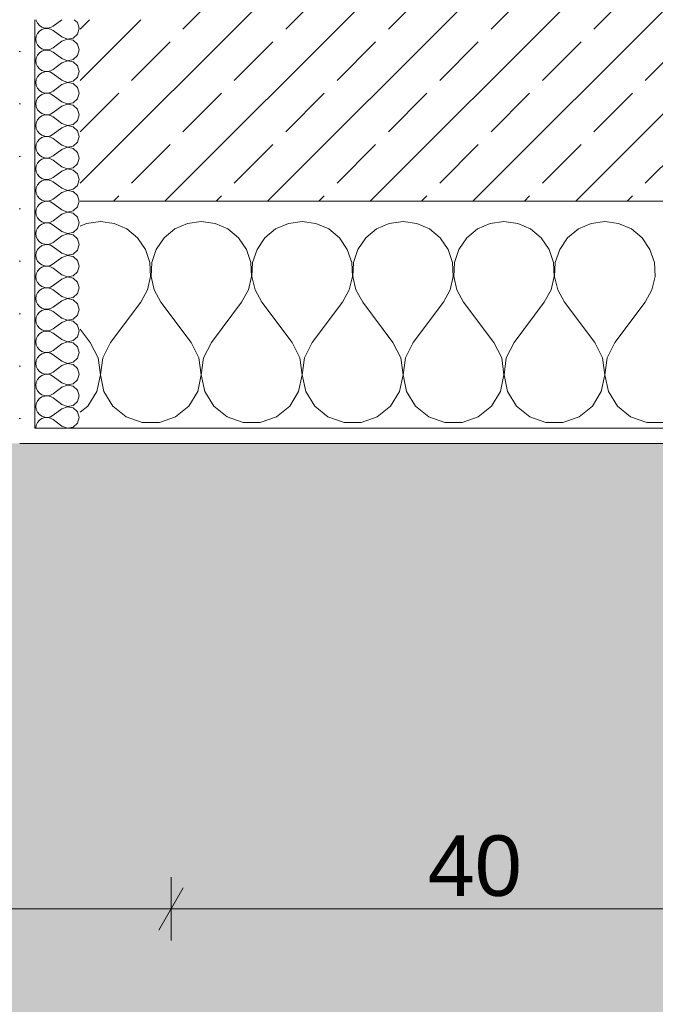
# Model space of a CAD drawing. Header units: metres. Extents: x -3.5 to 65.3, y -10.9 to 16.7.
# Tile 115 of 213: x 46.7 to 47.1, y -0.5 to 0.1. Entities that reach past the tile are written whole.
import ezdxf

# ---------------------------------------------------------------- set-up
doc = ezdxf.new("R2010")
doc.units = ezdxf.units.M
doc.header["$MEASUREMENT"] = 0
doc.linetypes.add('Strichlinie eng', pattern=[0.046, 0.03, -0.016])
for name, color, linetype in [('102 - Bemaßung_ Beschriftung.Detail_ Ausschnitt', 7, 'Continuous'), ('302 - Elemente.Schraffur', 7, 'Continuous'), ('603 - Struktur.Bodenplatte_ Decke Roh', 7, 'Continuous'), ('604 - Struktur.Wand Aussen', 7, 'Continuous')]:
    doc.layers.add(name, color=color, linetype=linetype)
doc.styles.add('ERSTELLTER_STIL_1', font='txt')
doc.dimstyles.new('ERSTELLTER_STIL__1', dxfattribs={"dimtxt": 0.04, "dimasz": 0.02128, "dimexe": 0.18, "dimexo": 0.0625, "dimgap": 0, "dimtad": 1, "dimtih": 1, "dimtoh": 1, "dimzin": 0, "dimdsep": 46, "dimtxsty": 'ERSTELLTER_STIL_1', "dimblk": 'ARROWHEAD_2', "dimblk1": 'ARROWHEAD_2', "dimblk2": 'ARROWHEAD_2', "dimcen": 0.09, "dimse1": 1, "dimse2": 1, "dimclrd": 7, "dimclre": 7, "dimclrt": 7, "dimazin": 0, "dimtfac": 1, "dimtdec": 4, "dimtmove": 0, "dimatfit": 3, "dimfxl": 1, "dimtolj": 1, "dimtzin": 0, "dimarcsym": 0})
pattern_1 = [(0, (0, 0), (0, 0.034641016), [0, -0.02]), (0, (0.01, 0.01732), (0, 0.034641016), [0, -0.02])]

# ---------------------------------------------------------------- blocks, each defined once
blk = doc.blocks.new('*X33')
at = {"layer": '604 - Struktur.Wand Aussen', "color": 7, "linetype": 'Continuous', "lineweight": 5}
for p, q in [((46.72422, -0.0096), (46.72, -0.01146)), ((46.73333, -0.00833), (46.72422, -0.0096)), ((46.74244, -0.0096), (46.73333, -0.00833)), ((46.75086, -0.01331), (46.74244, -0.0096)), ((46.79089, -0.0096), (46.78248, -0.01331)), ((46.8, -0.00833), (46.79089, -0.0096)), ((46.80911, -0.0096), (46.8, -0.00833)), ((46.81752, -0.01331), (46.80911, -0.0096)), ((46.85756, -0.0096), (46.84914, -0.01331)), ((46.86667, -0.00833), (46.85756, -0.0096)), ((46.87578, -0.0096), (46.86667, -0.00833)), ((46.88419, -0.01331), (46.87578, -0.0096)), ((46.92422, -0.0096), (46.91581, -0.01331)), ((46.93333, -0.00833), (46.92422, -0.0096)), ((46.94244, -0.0096), (46.93333, -0.00833)), ((46.95086, -0.01331), (46.94244, -0.0096)), ((46.99089, -0.0096), (46.98248, -0.01331)), ((47, -0.00833), (46.99089, -0.0096)), ((47.00911, -0.0096), (47, -0.00833)), ((47.01752, -0.01331), (47.00911, -0.0096)), ((47.05756, -0.0096), (47.04914, -0.01331)), ((47.06667, -0.00833), (47.05756, -0.0096)), ((47.07578, -0.0096), (47.06667, -0.00833)), ((47.08419, -0.01331), (47.07578, -0.0096)), ((46.75794, -0.01918), (46.75086, -0.01331)), ((46.76315, -0.02676), (46.75794, -0.01918)), ((46.77539, -0.01918), (46.77019, -0.02676)), ((46.78248, -0.01331), (46.77539, -0.01918)), ((46.82461, -0.01918), (46.81752, -0.01331)), ((46.82981, -0.02676), (46.82461, -0.01918)), ((46.84206, -0.01918), (46.83685, -0.02676)), ((46.84914, -0.01331), (46.84206, -0.01918)), ((46.89127, -0.01918), (46.88419, -0.01331)), ((46.89648, -0.02676), (46.89127, -0.01918)), ((46.90873, -0.01918), (46.90352, -0.02676)), ((46.91581, -0.01331), (46.90873, -0.01918)), ((46.95794, -0.01918), (46.95086, -0.01331)), ((46.96315, -0.02676), (46.95794, -0.01918)), ((46.97539, -0.01918), (46.97019, -0.02676)), ((46.98248, -0.01331), (46.97539, -0.01918)), ((47.02461, -0.01918), (47.01752, -0.01331)), ((47.02981, -0.02676), (47.02461, -0.01918)), ((47.04206, -0.01918), (47.03685, -0.02676)), ((47.04914, -0.01331), (47.04206, -0.01918)), ((47.09127, -0.01918), (47.08419, -0.01331)), ((47.09648, -0.02676), (47.09127, -0.01918)), ((46.76609, -0.03547), (46.76315, -0.02676)), ((46.77019, -0.02676), (46.76725, -0.03547)), ((46.83275, -0.03547), (46.82981, -0.02676)), ((46.83685, -0.02676), (46.83391, -0.03547)), ((46.89942, -0.03547), (46.89648, -0.02676)), ((46.90352, -0.02676), (46.90058, -0.03547)), ((46.96609, -0.03547), (46.96315, -0.02676)), ((46.97019, -0.02676), (46.96725, -0.03547)), ((47.03275, -0.03547), (47.02981, -0.02676)), ((47.03685, -0.02676), (47.03391, -0.03547)), ((47.09942, -0.03547), (47.09648, -0.02676)), ((46.76653, -0.04466), (46.76609, -0.03547)), ((46.76725, -0.03547), (46.7668, -0.04466)), ((46.8332, -0.04466), (46.83275, -0.03547)), ((46.83391, -0.03547), (46.83347, -0.04466)), ((46.89987, -0.04466), (46.89942, -0.03547)), ((46.90058, -0.03547), (46.90013, -0.04466)), ((46.96653, -0.04466), (46.96609, -0.03547)), ((46.96725, -0.03547), (46.9668, -0.04466)), ((47.0332, -0.04466), (47.03275, -0.03547)), ((47.03391, -0.03547), (47.03347, -0.04466)), ((47.09987, -0.04466), (47.09942, -0.03547)), ((46.76445, -0.05362), (46.76653, -0.04466)), ((46.7668, -0.04466), (46.76888, -0.05362)), ((46.83112, -0.05362), (46.8332, -0.04466)), ((46.83347, -0.04466), (46.83555, -0.05362)), ((46.89778, -0.05362), (46.89987, -0.04466)), ((46.90013, -0.04466), (46.90222, -0.05362)), ((46.96445, -0.05362), (46.96653, -0.04466)), ((46.9668, -0.04466), (46.96888, -0.05362)), ((47.03112, -0.05362), (47.0332, -0.04466)), ((47.03347, -0.04466), (47.03555, -0.05362)), ((47.09778, -0.05362), (47.09987, -0.04466)), ((46.76, -0.06167), (46.76445, -0.05362)), ((46.76888, -0.05362), (46.77333, -0.06167)), ((46.82667, -0.06167), (46.83112, -0.05362)), ((46.83555, -0.05362), (46.84, -0.06167)), ((46.89333, -0.06167), (46.89778, -0.05362)), ((46.90222, -0.05362), (46.90667, -0.06167)), ((46.96, -0.06167), (46.96445, -0.05362)), ((46.96888, -0.05362), (46.97333, -0.06167)), ((47.02667, -0.06167), (47.03112, -0.05362)), ((47.03555, -0.05362), (47.04, -0.06167)), ((47.09333, -0.06167), (47.09778, -0.05362)), ((46.74, -0.08833), (46.76, -0.06167)), ((46.79333, -0.08833), (46.77333, -0.06167)), ((46.80667, -0.08833), (46.82667, -0.06167)), ((46.86, -0.08833), (46.84, -0.06167)), ((46.87333, -0.08833), (46.89333, -0.06167)), ((46.92667, -0.08833), (46.90667, -0.06167)), ((46.94, -0.08833), (46.96, -0.06167)), ((46.99333, -0.08833), (46.97333, -0.06167)), ((47.00667, -0.08833), (47.02667, -0.06167)), ((47.06, -0.08833), (47.04, -0.06167)), ((47.07333, -0.08833), (47.09333, -0.06167)), ((46.72667, -0.08833), (46.72, -0.07944)), ((46.73182, -0.09839), (46.72667, -0.08833)), ((46.74, -0.08833), (46.73485, -0.09839)), ((46.79848, -0.09839), (46.79333, -0.08833)), ((46.80667, -0.08833), (46.80152, -0.09839)), ((46.86515, -0.09839), (46.86, -0.08833)), ((46.87333, -0.08833), (46.86818, -0.09839)), ((46.93182, -0.09839), (46.92667, -0.08833)), ((46.94, -0.08833), (46.93485, -0.09839)), ((46.99848, -0.09839), (46.99333, -0.08833)), ((47.00667, -0.08833), (47.00152, -0.09839)), ((47.06515, -0.09839), (47.06, -0.08833)), ((47.07333, -0.08833), (47.06818, -0.09839)), ((46.73331, -0.10959), (46.73182, -0.09839)), ((46.73485, -0.09839), (46.73336, -0.10959)), ((46.79998, -0.10959), (46.79848, -0.09839)), ((46.80152, -0.09839), (46.80002, -0.10959)), ((46.86664, -0.10959), (46.86515, -0.09839)), ((46.86818, -0.09839), (46.86669, -0.10959)), ((46.93331, -0.10959), (46.93182, -0.09839)), ((46.93485, -0.09839), (46.93336, -0.10959)), ((46.99998, -0.10959), (46.99848, -0.09839)), ((47.00152, -0.09839), (47.00002, -0.10959)), ((47.06664, -0.10959), (47.06515, -0.09839)), ((47.06818, -0.09839), (47.06669, -0.10959)), ((46.73097, -0.12065), (46.73331, -0.10959)), ((46.73336, -0.10959), (46.73569, -0.12065)), ((46.79764, -0.12065), (46.79998, -0.10959)), ((46.80002, -0.10959), (46.80236, -0.12065)), ((46.86431, -0.12065), (46.86664, -0.10959)), ((46.86669, -0.10959), (46.86903, -0.12065)), ((46.93097, -0.12065), (46.93331, -0.10959)), ((46.93336, -0.10959), (46.93569, -0.12065)), ((46.99764, -0.12065), (46.99998, -0.10959)), ((47.00002, -0.10959), (47.00236, -0.12065)), ((47.06431, -0.12065), (47.06664, -0.10959)), ((47.06669, -0.10959), (47.06903, -0.12065)), ((46.72508, -0.13029), (46.73097, -0.12065)), ((46.73569, -0.12065), (46.74159, -0.13029)), ((46.79175, -0.13029), (46.79764, -0.12065)), ((46.80236, -0.12065), (46.80825, -0.13029)), ((46.85841, -0.13029), (46.86431, -0.12065)), ((46.86903, -0.12065), (46.87492, -0.13029)), ((46.92508, -0.13029), (46.93097, -0.12065)), ((46.93569, -0.12065), (46.94159, -0.13029)), ((46.99175, -0.13029), (46.99764, -0.12065)), ((47.00236, -0.12065), (47.00825, -0.13029)), ((47.05841, -0.13029), (47.06431, -0.12065)), ((47.06903, -0.12065), (47.07492, -0.13029)), ((46.72, -0.13441), (46.72508, -0.13029)), ((46.74159, -0.13029), (46.75037, -0.13741)), ((46.78297, -0.13741), (46.79175, -0.13029)), ((46.80825, -0.13029), (46.81703, -0.13741)), ((46.84963, -0.13741), (46.85841, -0.13029)), ((46.87492, -0.13029), (46.8837, -0.13741)), ((46.9163, -0.13741), (46.92508, -0.13029)), ((46.94159, -0.13029), (46.95037, -0.13741)), ((46.98297, -0.13741), (46.99175, -0.13029)), ((47.00825, -0.13029), (47.01703, -0.13741)), ((47.04963, -0.13741), (47.05841, -0.13029)), ((47.07492, -0.13029), (47.0837, -0.13741)), ((46.75037, -0.13741), (46.76102, -0.14118)), ((46.76102, -0.14118), (46.77232, -0.14118)), ((46.77232, -0.14118), (46.78297, -0.13741)), ((46.81703, -0.13741), (46.82768, -0.14118)), ((46.82768, -0.14118), (46.83898, -0.14118)), ((46.83898, -0.14118), (46.84963, -0.13741)), ((46.8837, -0.13741), (46.89435, -0.14118)), ((46.89435, -0.14118), (46.90565, -0.14118)), ((46.90565, -0.14118), (46.9163, -0.13741)), ((46.95037, -0.13741), (46.96102, -0.14118)), ((46.96102, -0.14118), (46.97232, -0.14118)), ((46.97232, -0.14118), (46.98297, -0.13741)), ((47.01703, -0.13741), (47.02768, -0.14118)), ((47.02768, -0.14118), (47.03898, -0.14118)), ((47.03898, -0.14118), (47.04963, -0.13741)), ((47.0837, -0.13741), (47.09435, -0.14118)), ((47.09435, -0.14118), (47.10565, -0.14118))]:
    blk.add_line(p, q, dxfattribs=at)
blk = doc.blocks.new('*X70')
at = {"layer": '604 - Struktur.Wand Aussen', "color": 7, "linetype": 'Continuous', "lineweight": 5}
for p, q in [((46.69091, 0.125), (46.69099, 0.12448)), ((46.69099, 0.12448), (46.69178, 0.12267)), ((46.70786, 0.125), (46.70214, 0.12071)), ((46.71822, 0.12304), (46.71608, 0.125)), ((46.69178, 0.12267), (46.69304, 0.12116)), ((46.69304, 0.11742), (46.69178, 0.1159)), ((46.69304, 0.12116), (46.69466, 0.12004)), ((46.69466, 0.11853), (46.69304, 0.11742)), ((46.69466, 0.12004), (46.69653, 0.11941)), ((46.69653, 0.11916), (46.69466, 0.11853)), ((46.69653, 0.11941), (46.6985, 0.11931)), ((46.6985, 0.11926), (46.69653, 0.11916)), ((46.6985, 0.11931), (46.70042, 0.11976)), ((46.70042, 0.11881), (46.6985, 0.11926)), ((46.70042, 0.11976), (46.70214, 0.12071)), ((46.70214, 0.11786), (46.70042, 0.11881)), ((46.70786, 0.11357), (46.70214, 0.11786)), ((46.71929, 0.11929), (46.71822, 0.12304)), ((46.71822, 0.11553), (46.71929, 0.11929)), ((46.69099, 0.11409), (46.69071, 0.11214)), ((46.69071, 0.11214), (46.69099, 0.11019)), ((46.69178, 0.1159), (46.69099, 0.11409)), ((46.70786, 0.11071), (46.70214, 0.10643)), ((46.70786, 0.11357), (46.7115, 0.11217)), ((46.7115, 0.11211), (46.70786, 0.11071)), ((46.7115, 0.11217), (46.71534, 0.1129)), ((46.71534, 0.11139), (46.7115, 0.11211)), ((46.71534, 0.1129), (46.71822, 0.11553)), ((46.71822, 0.10876), (46.71534, 0.11139)), ((46.69099, 0.11019), (46.69178, 0.10839)), ((46.69178, 0.10839), (46.69304, 0.10687)), ((46.69304, 0.10687), (46.69466, 0.10575)), ((46.69466, 0.10425), (46.69304, 0.10313)), ((46.69466, 0.10575), (46.69653, 0.10512)), ((46.69653, 0.10488), (46.69466, 0.10425)), ((46.69653, 0.10512), (46.6985, 0.10503)), ((46.6985, 0.10497), (46.69653, 0.10488)), ((46.6985, 0.10503), (46.70042, 0.10547)), ((46.70042, 0.10453), (46.6985, 0.10497)), ((46.70042, 0.10547), (46.70214, 0.10643)), ((46.70214, 0.10357), (46.70042, 0.10453)), ((46.71929, 0.105), (46.71822, 0.10876)), ((46.71822, 0.10124), (46.71929, 0.105)), ((46.69099, 0.09981), (46.69071, 0.09786)), ((46.69071, 0.09786), (46.69099, 0.09591)), ((46.69178, 0.10161), (46.69099, 0.09981)), ((46.69304, 0.10313), (46.69178, 0.10161)), ((46.70786, 0.09929), (46.70214, 0.10357)), ((46.70786, 0.09929), (46.7115, 0.09789)), ((46.7115, 0.09783), (46.70786, 0.09643)), ((46.7115, 0.09789), (46.71534, 0.09861)), ((46.71534, 0.0971), (46.7115, 0.09783)), ((46.71534, 0.09861), (46.71822, 0.10124)), ((46.69099, 0.09591), (46.69178, 0.0941)), ((46.69178, 0.0941), (46.69304, 0.09258)), ((46.69304, 0.09258), (46.69466, 0.09147)), ((46.69466, 0.09147), (46.69653, 0.09084)), ((46.6985, 0.09074), (46.70042, 0.09119)), ((46.70042, 0.09119), (46.70214, 0.09214)), ((46.70786, 0.09643), (46.70214, 0.09214)), ((46.71822, 0.09447), (46.71534, 0.0971)), ((46.71929, 0.09071), (46.71822, 0.09447)), ((46.69099, 0.08552), (46.69071, 0.08357)), ((46.69178, 0.08733), (46.69099, 0.08552)), ((46.69304, 0.08884), (46.69178, 0.08733)), ((46.69466, 0.08996), (46.69304, 0.08884)), ((46.69653, 0.09059), (46.69466, 0.08996)), ((46.69653, 0.09084), (46.6985, 0.09074)), ((46.6985, 0.09069), (46.69653, 0.09059)), ((46.70042, 0.09024), (46.6985, 0.09069)), ((46.70214, 0.08929), (46.70042, 0.09024)), ((46.70786, 0.085), (46.70214, 0.08929)), ((46.70786, 0.085), (46.7115, 0.0836)), ((46.71534, 0.08433), (46.71822, 0.08696)), ((46.71822, 0.08696), (46.71929, 0.09071)), ((46.69071, 0.08357), (46.69099, 0.08162)), ((46.69099, 0.08162), (46.69178, 0.07982)), ((46.69178, 0.07982), (46.69304, 0.0783)), ((46.69304, 0.0783), (46.69466, 0.07718)), ((46.70786, 0.08214), (46.70214, 0.07786)), ((46.7115, 0.08354), (46.70786, 0.08214)), ((46.7115, 0.0836), (46.71534, 0.08433)), ((46.71534, 0.08282), (46.7115, 0.08354)), ((46.71822, 0.08018), (46.71534, 0.08282)), ((46.71929, 0.07643), (46.71822, 0.08018)), ((46.69178, 0.07304), (46.69099, 0.07124)), ((46.69304, 0.07456), (46.69178, 0.07304)), ((46.69466, 0.07567), (46.69304, 0.07456)), ((46.69466, 0.07718), (46.69653, 0.07655)), ((46.69653, 0.0763), (46.69466, 0.07567)), ((46.69653, 0.07655), (46.6985, 0.07646)), ((46.6985, 0.0764), (46.69653, 0.0763)), ((46.6985, 0.07646), (46.70042, 0.0769)), ((46.70042, 0.07595), (46.6985, 0.0764)), ((46.70042, 0.0769), (46.70214, 0.07786)), ((46.70214, 0.075), (46.70042, 0.07595)), ((46.70786, 0.07071), (46.70214, 0.075)), ((46.71534, 0.07004), (46.71822, 0.07267)), ((46.71822, 0.07267), (46.71929, 0.07643)), ((46.69099, 0.07124), (46.69071, 0.06929)), ((46.69071, 0.06929), (46.69099, 0.06733)), ((46.69099, 0.06733), (46.69178, 0.06553)), ((46.69178, 0.06553), (46.69304, 0.06401)), ((46.70786, 0.06786), (46.70214, 0.06357)), ((46.70786, 0.07071), (46.7115, 0.06931)), ((46.7115, 0.06926), (46.70786, 0.06786)), ((46.7115, 0.06931), (46.71534, 0.07004)), ((46.71534, 0.06853), (46.7115, 0.06926)), ((46.71822, 0.0659), (46.71534, 0.06853)), ((46.71929, 0.06214), (46.71822, 0.0659)), ((46.69178, 0.05876), (46.69099, 0.05695)), ((46.69304, 0.06027), (46.69178, 0.05876)), ((46.69304, 0.06401), (46.69466, 0.0629)), ((46.69466, 0.06139), (46.69304, 0.06027)), ((46.69466, 0.0629), (46.69653, 0.06227)), ((46.69653, 0.06202), (46.69466, 0.06139)), ((46.69653, 0.06227), (46.6985, 0.06217)), ((46.6985, 0.06211), (46.69653, 0.06202)), ((46.6985, 0.06217), (46.70042, 0.06262)), ((46.70042, 0.06167), (46.6985, 0.06211)), ((46.70042, 0.06262), (46.70214, 0.06357)), ((46.70214, 0.06071), (46.70042, 0.06167)), ((46.70786, 0.05643), (46.70214, 0.06071)), ((46.71822, 0.05839), (46.71929, 0.06214)), ((46.69099, 0.05695), (46.69071, 0.055)), ((46.69071, 0.055), (46.69099, 0.05305)), ((46.69099, 0.05305), (46.69178, 0.05124)), ((46.70786, 0.05357), (46.70214, 0.04929)), ((46.70786, 0.05643), (46.7115, 0.05503)), ((46.7115, 0.05497), (46.70786, 0.05357)), ((46.7115, 0.05503), (46.71534, 0.05575)), ((46.71534, 0.05425), (46.7115, 0.05497)), ((46.71534, 0.05575), (46.71822, 0.05839)), ((46.71822, 0.05161), (46.71534, 0.05425)), ((46.69178, 0.05124), (46.69304, 0.04973)), ((46.69304, 0.04599), (46.69178, 0.04447)), ((46.69304, 0.04973), (46.69466, 0.04861)), ((46.69466, 0.0471), (46.69304, 0.04599)), ((46.69466, 0.04861), (46.69653, 0.04798)), ((46.69653, 0.04773), (46.69466, 0.0471)), ((46.69653, 0.04798), (46.6985, 0.04789)), ((46.6985, 0.04783), (46.69653, 0.04773)), ((46.6985, 0.04789), (46.70042, 0.04833)), ((46.70042, 0.04738), (46.6985, 0.04783)), ((46.70042, 0.04833), (46.70214, 0.04929)), ((46.70214, 0.04643), (46.70042, 0.04738)), ((46.70786, 0.04214), (46.70214, 0.04643)), ((46.71929, 0.04786), (46.71822, 0.05161)), ((46.71822, 0.0441), (46.71929, 0.04786)), ((46.69099, 0.04267), (46.69071, 0.04071)), ((46.69071, 0.04071), (46.69099, 0.03876)), ((46.69178, 0.04447), (46.69099, 0.04267)), ((46.70786, 0.03929), (46.70214, 0.035)), ((46.70786, 0.04214), (46.7115, 0.04074)), ((46.7115, 0.04069), (46.70786, 0.03929)), ((46.7115, 0.04074), (46.71534, 0.04147)), ((46.71534, 0.03996), (46.7115, 0.04069)), ((46.71534, 0.04147), (46.71822, 0.0441)), ((46.71822, 0.03733), (46.71534, 0.03996)), ((46.69099, 0.03876), (46.69178, 0.03696)), ((46.69178, 0.03696), (46.69304, 0.03544)), ((46.69304, 0.03544), (46.69466, 0.03433)), ((46.69466, 0.03282), (46.69304, 0.0317)), ((46.69466, 0.03433), (46.69653, 0.0337)), ((46.69653, 0.03345), (46.69466, 0.03282)), ((46.69653, 0.0337), (46.6985, 0.0336)), ((46.6985, 0.03354), (46.69653, 0.03345)), ((46.6985, 0.0336), (46.70042, 0.03405)), ((46.70042, 0.0331), (46.6985, 0.03354)), ((46.70042, 0.03405), (46.70214, 0.035)), ((46.70214, 0.03214), (46.70042, 0.0331)), ((46.71929, 0.03357), (46.71822, 0.03733)), ((46.71822, 0.02982), (46.71929, 0.03357)), ((46.69099, 0.02838), (46.69071, 0.02643)), ((46.69071, 0.02643), (46.69099, 0.02448)), ((46.69178, 0.03018), (46.69099, 0.02838)), ((46.69304, 0.0317), (46.69178, 0.03018)), ((46.70786, 0.02786), (46.70214, 0.03214)), ((46.70786, 0.02786), (46.7115, 0.02646)), ((46.7115, 0.0264), (46.70786, 0.025)), ((46.7115, 0.02646), (46.71534, 0.02718)), ((46.71534, 0.02567), (46.7115, 0.0264)), ((46.71534, 0.02718), (46.71822, 0.02982)), ((46.69099, 0.02448), (46.69178, 0.02267)), ((46.69178, 0.02267), (46.69304, 0.02116)), ((46.69304, 0.02116), (46.69466, 0.02004)), ((46.69466, 0.02004), (46.69653, 0.01941)), ((46.6985, 0.01931), (46.70042, 0.01976)), ((46.70042, 0.01976), (46.70214, 0.02071)), ((46.70786, 0.025), (46.70214, 0.02071)), ((46.71822, 0.02304), (46.71534, 0.02567)), ((46.71929, 0.01929), (46.71822, 0.02304)), ((46.69099, 0.01409), (46.69071, 0.01214)), ((46.69178, 0.0159), (46.69099, 0.01409)), ((46.69304, 0.01742), (46.69178, 0.0159)), ((46.69466, 0.01853), (46.69304, 0.01742)), ((46.69653, 0.01916), (46.69466, 0.01853)), ((46.69653, 0.01941), (46.6985, 0.01931)), ((46.6985, 0.01926), (46.69653, 0.01916)), ((46.70042, 0.01881), (46.6985, 0.01926)), ((46.70214, 0.01786), (46.70042, 0.01881)), ((46.70786, 0.01357), (46.70214, 0.01786)), ((46.70786, 0.01357), (46.7115, 0.01217)), ((46.71534, 0.0129), (46.71822, 0.01553)), ((46.71822, 0.01553), (46.71929, 0.01929)), ((46.69071, 0.01214), (46.69099, 0.01019)), ((46.69099, 0.01019), (46.69178, 0.00839)), ((46.69178, 0.00839), (46.69304, 0.00687)), ((46.69304, 0.00687), (46.69466, 0.00575)), ((46.70786, 0.01071), (46.70214, 0.00643)), ((46.7115, 0.01211), (46.70786, 0.01071)), ((46.7115, 0.01217), (46.71534, 0.0129)), ((46.71534, 0.01139), (46.7115, 0.01211)), ((46.71822, 0.00876), (46.71534, 0.01139)), ((46.71929, 0.005), (46.71822, 0.00876)), ((46.69178, 0.00161), (46.69099, -0.00019)), ((46.69304, 0.00313), (46.69178, 0.00161)), ((46.69466, 0.00425), (46.69304, 0.00313)), ((46.69466, 0.00575), (46.69653, 0.00512)), ((46.69653, 0.00488), (46.69466, 0.00425)), ((46.69653, 0.00512), (46.6985, 0.00503)), ((46.6985, 0.00497), (46.69653, 0.00488)), ((46.6985, 0.00503), (46.70042, 0.00547)), ((46.70042, 0.00453), (46.6985, 0.00497)), ((46.70042, 0.00547), (46.70214, 0.00643)), ((46.70214, 0.00357), (46.70042, 0.00453)), ((46.70786, -0.00071), (46.70214, 0.00357)), ((46.71534, -0.00139), (46.71822, 0.00124)), ((46.71822, 0.00124), (46.71929, 0.005)), ((46.69099, -0.00019), (46.69071, -0.00214)), ((46.69071, -0.00214), (46.69099, -0.00409)), ((46.69099, -0.00409), (46.69178, -0.0059)), ((46.69178, -0.0059), (46.69304, -0.00742)), ((46.70786, -0.00357), (46.70214, -0.00786)), ((46.70786, -0.00071), (46.7115, -0.00211)), ((46.7115, -0.00217), (46.70786, -0.00357)), ((46.7115, -0.00211), (46.71534, -0.00139)), ((46.71534, -0.0029), (46.7115, -0.00217)), ((46.71822, -0.00553), (46.71534, -0.0029)), ((46.71929, -0.00929), (46.71822, -0.00553)), ((46.69178, -0.01267), (46.69099, -0.01448)), ((46.69304, -0.01116), (46.69178, -0.01267)), ((46.69304, -0.00742), (46.69466, -0.00853)), ((46.69466, -0.01004), (46.69304, -0.01116)), ((46.69466, -0.00853), (46.69653, -0.00916)), ((46.69653, -0.00941), (46.69466, -0.01004)), ((46.69653, -0.00916), (46.6985, -0.00926)), ((46.6985, -0.00931), (46.69653, -0.00941)), ((46.6985, -0.00926), (46.70042, -0.00881)), ((46.70042, -0.00976), (46.6985, -0.00931)), ((46.70042, -0.00881), (46.70214, -0.00786)), ((46.70214, -0.01071), (46.70042, -0.00976)), ((46.70786, -0.015), (46.70214, -0.01071)), ((46.71822, -0.01304), (46.71929, -0.00929)), ((46.69099, -0.01448), (46.69071, -0.01643)), ((46.69071, -0.01643), (46.69099, -0.01838)), ((46.69099, -0.01838), (46.69178, -0.02018)), ((46.70786, -0.01786), (46.70214, -0.02214)), ((46.70786, -0.015), (46.7115, -0.0164)), ((46.7115, -0.01646), (46.70786, -0.01786)), ((46.7115, -0.0164), (46.71534, -0.01567)), ((46.71534, -0.01718), (46.7115, -0.01646)), ((46.71534, -0.01567), (46.71822, -0.01304)), ((46.71822, -0.01982), (46.71534, -0.01718)), ((46.69178, -0.02018), (46.69304, -0.0217)), ((46.69304, -0.02544), (46.69178, -0.02696)), ((46.69304, -0.0217), (46.69466, -0.02282)), ((46.69466, -0.02433), (46.69304, -0.02544)), ((46.69466, -0.02282), (46.69653, -0.02345)), ((46.69653, -0.0237), (46.69466, -0.02433)), ((46.69653, -0.02345), (46.6985, -0.02354)), ((46.6985, -0.0236), (46.69653, -0.0237)), ((46.6985, -0.02354), (46.70042, -0.0231)), ((46.70042, -0.02405), (46.6985, -0.0236)), ((46.70042, -0.0231), (46.70214, -0.02214)), ((46.70214, -0.025), (46.70042, -0.02405)), ((46.70786, -0.02929), (46.70214, -0.025)), ((46.71929, -0.02357), (46.71822, -0.01982)), ((46.71822, -0.02733), (46.71929, -0.02357)), ((46.69099, -0.02876), (46.69071, -0.03071)), ((46.69071, -0.03071), (46.69099, -0.03267)), ((46.69178, -0.02696), (46.69099, -0.02876)), ((46.70786, -0.03214), (46.70214, -0.03643)), ((46.70786, -0.02929), (46.7115, -0.03069)), ((46.7115, -0.03074), (46.70786, -0.03214)), ((46.7115, -0.03069), (46.71534, -0.02996)), ((46.71534, -0.03147), (46.7115, -0.03074)), ((46.71534, -0.02996), (46.71822, -0.02733)), ((46.71822, -0.0341), (46.71534, -0.03147)), ((46.69099, -0.03267), (46.69178, -0.03447)), ((46.69178, -0.03447), (46.69304, -0.03599)), ((46.69304, -0.03599), (46.69466, -0.0371)), ((46.69466, -0.03861), (46.69304, -0.03973)), ((46.69466, -0.0371), (46.69653, -0.03773)), ((46.69653, -0.03798), (46.69466, -0.03861)), ((46.69653, -0.03773), (46.6985, -0.03783)), ((46.6985, -0.03789), (46.69653, -0.03798)), ((46.6985, -0.03783), (46.70042, -0.03738)), ((46.70042, -0.03833), (46.6985, -0.03789)), ((46.70042, -0.03738), (46.70214, -0.03643)), ((46.70214, -0.03929), (46.70042, -0.03833)), ((46.71929, -0.03786), (46.71822, -0.0341)), ((46.71822, -0.04161), (46.71929, -0.03786)), ((46.69099, -0.04305), (46.69071, -0.045)), ((46.69071, -0.045), (46.69099, -0.04695)), ((46.69178, -0.04124), (46.69099, -0.04305)), ((46.69304, -0.03973), (46.69178, -0.04124)), ((46.70786, -0.04357), (46.70214, -0.03929)), ((46.70786, -0.04357), (46.7115, -0.04497)), ((46.7115, -0.04503), (46.70786, -0.04643)), ((46.7115, -0.04497), (46.71534, -0.04425)), ((46.71534, -0.04575), (46.7115, -0.04503)), ((46.71534, -0.04425), (46.71822, -0.04161)), ((46.69099, -0.04695), (46.69178, -0.04876)), ((46.69178, -0.04876), (46.69304, -0.05027)), ((46.69304, -0.05027), (46.69466, -0.05139)), ((46.69466, -0.05139), (46.69653, -0.05202)), ((46.69653, -0.05202), (46.6985, -0.05211)), ((46.6985, -0.05211), (46.70042, -0.05167)), ((46.70042, -0.05167), (46.70214, -0.05071)), ((46.70786, -0.04643), (46.70214, -0.05071)), ((46.71822, -0.04839), (46.71534, -0.04575)), ((46.71929, -0.05214), (46.71822, -0.04839)), ((46.69099, -0.05733), (46.69071, -0.05929)), ((46.69178, -0.05553), (46.69099, -0.05733)), ((46.69304, -0.05401), (46.69178, -0.05553)), ((46.69466, -0.0529), (46.69304, -0.05401)), ((46.69653, -0.05227), (46.69466, -0.0529)), ((46.6985, -0.05217), (46.69653, -0.05227)), ((46.70042, -0.05262), (46.6985, -0.05217)), ((46.70214, -0.05357), (46.70042, -0.05262)), ((46.70786, -0.05786), (46.70214, -0.05357)), ((46.70786, -0.05786), (46.7115, -0.05926)), ((46.7115, -0.05926), (46.71534, -0.05853)), ((46.71534, -0.05853), (46.71822, -0.0559)), ((46.71822, -0.0559), (46.71929, -0.05214)), ((46.69071, -0.05929), (46.69099, -0.06124)), ((46.69099, -0.06124), (46.69178, -0.06304)), ((46.69178, -0.06304), (46.69304, -0.06456)), ((46.69304, -0.06456), (46.69466, -0.06567)), ((46.70042, -0.06595), (46.70214, -0.065)), ((46.70786, -0.06071), (46.70214, -0.065)), ((46.7115, -0.05931), (46.70786, -0.06071)), ((46.71534, -0.06004), (46.7115, -0.05931)), ((46.71822, -0.06267), (46.71534, -0.06004)), ((46.71929, -0.06643), (46.71822, -0.06267)), ((46.69178, -0.06982), (46.69099, -0.07162)), ((46.69304, -0.0683), (46.69178, -0.06982)), ((46.69466, -0.06718), (46.69304, -0.0683)), ((46.69466, -0.06567), (46.69653, -0.0663)), ((46.69653, -0.06655), (46.69466, -0.06718)), ((46.69653, -0.0663), (46.6985, -0.0664)), ((46.6985, -0.06646), (46.69653, -0.06655)), ((46.6985, -0.0664), (46.70042, -0.06595)), ((46.70042, -0.0669), (46.6985, -0.06646)), ((46.70214, -0.06786), (46.70042, -0.0669)), ((46.70786, -0.07214), (46.70214, -0.06786)), ((46.71534, -0.07282), (46.71822, -0.07018)), ((46.71822, -0.07018), (46.71929, -0.06643)), ((46.69099, -0.07162), (46.69071, -0.07357)), ((46.69071, -0.07357), (46.69099, -0.07552)), ((46.69099, -0.07552), (46.69178, -0.07733)), ((46.69178, -0.07733), (46.69304, -0.07884)), ((46.70786, -0.075), (46.70214, -0.07929)), ((46.70786, -0.07214), (46.7115, -0.07354)), ((46.7115, -0.0736), (46.70786, -0.075)), ((46.7115, -0.07354), (46.71534, -0.07282)), ((46.71534, -0.07433), (46.7115, -0.0736)), ((46.71822, -0.07696), (46.71534, -0.07433)), ((46.71929, -0.08071), (46.71822, -0.07696)), ((46.69178, -0.0841), (46.69099, -0.08591)), ((46.69304, -0.08258), (46.69178, -0.0841)), ((46.69304, -0.07884), (46.69466, -0.07996)), ((46.69466, -0.08147), (46.69304, -0.08258)), ((46.69466, -0.07996), (46.69653, -0.08059)), ((46.69653, -0.08084), (46.69466, -0.08147)), ((46.69653, -0.08059), (46.6985, -0.08069)), ((46.6985, -0.08074), (46.69653, -0.08084)), ((46.6985, -0.08069), (46.70042, -0.08024)), ((46.70042, -0.08119), (46.6985, -0.08074)), ((46.70042, -0.08024), (46.70214, -0.07929)), ((46.70214, -0.08214), (46.70042, -0.08119)), ((46.70786, -0.08643), (46.70214, -0.08214)), ((46.71534, -0.0871), (46.71822, -0.08447)), ((46.71822, -0.08447), (46.71929, -0.08071)), ((46.69099, -0.08591), (46.69071, -0.08786)), ((46.69071, -0.08786), (46.69099, -0.08981)), ((46.69099, -0.08981), (46.69178, -0.09161)), ((46.70786, -0.08929), (46.70214, -0.09357)), ((46.70786, -0.08643), (46.7115, -0.08783)), ((46.7115, -0.08789), (46.70786, -0.08929)), ((46.7115, -0.08783), (46.71534, -0.0871)), ((46.71534, -0.08861), (46.7115, -0.08789)), ((46.71822, -0.09124), (46.71534, -0.08861)), ((46.69178, -0.09161), (46.69304, -0.09313)), ((46.69304, -0.09687), (46.69178, -0.09839)), ((46.69304, -0.09313), (46.69466, -0.09425)), ((46.69466, -0.09575), (46.69304, -0.09687)), ((46.69466, -0.09425), (46.69653, -0.09488)), ((46.69653, -0.09512), (46.69466, -0.09575)), ((46.69653, -0.09488), (46.6985, -0.09497)), ((46.6985, -0.09503), (46.69653, -0.09512)), ((46.6985, -0.09497), (46.70042, -0.09453)), ((46.70042, -0.09547), (46.6985, -0.09503)), ((46.70042, -0.09453), (46.70214, -0.09357)), ((46.70214, -0.09643), (46.70042, -0.09547)), ((46.70786, -0.10071), (46.70214, -0.09643)), ((46.71929, -0.095), (46.71822, -0.09124)), ((46.71822, -0.09876), (46.71929, -0.095)), ((46.69099, -0.10019), (46.69071, -0.10214)), ((46.69071, -0.10214), (46.69099, -0.10409)), ((46.69178, -0.09839), (46.69099, -0.10019)), ((46.69099, -0.10409), (46.69178, -0.1059)), ((46.70786, -0.10357), (46.70214, -0.10786)), ((46.70786, -0.10071), (46.7115, -0.10211)), ((46.7115, -0.10217), (46.70786, -0.10357)), ((46.7115, -0.10211), (46.71534, -0.10139)), ((46.71534, -0.1029), (46.7115, -0.10217)), ((46.71534, -0.10139), (46.71822, -0.09876)), ((46.71822, -0.10553), (46.71534, -0.1029)), ((46.69178, -0.1059), (46.69304, -0.10742)), ((46.69304, -0.10742), (46.69466, -0.10853)), ((46.69466, -0.11004), (46.69304, -0.11116)), ((46.69466, -0.10853), (46.69653, -0.10916)), ((46.69653, -0.10941), (46.69466, -0.11004)), ((46.69653, -0.10916), (46.6985, -0.10926)), ((46.6985, -0.10931), (46.69653, -0.10941)), ((46.6985, -0.10926), (46.70042, -0.10881)), ((46.70042, -0.10976), (46.6985, -0.10931)), ((46.70042, -0.10881), (46.70214, -0.10786)), ((46.70214, -0.11071), (46.70042, -0.10976)), ((46.71929, -0.10929), (46.71822, -0.10553)), ((46.71822, -0.11304), (46.71929, -0.10929)), ((46.69099, -0.11448), (46.69071, -0.11643)), ((46.69071, -0.11643), (46.69099, -0.11838)), ((46.69178, -0.11267), (46.69099, -0.11448)), ((46.69304, -0.11116), (46.69178, -0.11267)), ((46.70786, -0.115), (46.70214, -0.11071)), ((46.70786, -0.115), (46.7115, -0.1164)), ((46.7115, -0.11646), (46.70786, -0.11786)), ((46.7115, -0.1164), (46.71534, -0.11567)), ((46.71534, -0.11718), (46.7115, -0.11646)), ((46.71534, -0.11567), (46.71822, -0.11304)), ((46.69099, -0.11838), (46.69178, -0.12018)), ((46.69178, -0.12018), (46.69304, -0.1217)), ((46.69304, -0.1217), (46.69466, -0.12282)), ((46.69466, -0.12282), (46.69653, -0.12345)), ((46.69653, -0.12345), (46.6985, -0.12354)), ((46.6985, -0.1236), (46.69653, -0.1237)), ((46.6985, -0.12354), (46.70042, -0.1231)), ((46.70042, -0.12405), (46.6985, -0.1236)), ((46.70042, -0.1231), (46.70214, -0.12214)), ((46.70786, -0.11786), (46.70214, -0.12214)), ((46.71822, -0.11982), (46.71534, -0.11718)), ((46.71929, -0.12357), (46.71822, -0.11982)), ((46.71822, -0.12733), (46.71929, -0.12357)), ((46.69099, -0.12876), (46.69071, -0.13071)), ((46.69178, -0.12696), (46.69099, -0.12876)), ((46.69304, -0.12544), (46.69178, -0.12696)), ((46.69466, -0.12433), (46.69304, -0.12544)), ((46.69653, -0.1237), (46.69466, -0.12433)), ((46.70214, -0.125), (46.70042, -0.12405)), ((46.70786, -0.12929), (46.70214, -0.125)), ((46.70786, -0.12929), (46.7115, -0.13069)), ((46.7115, -0.13069), (46.71534, -0.12996)), ((46.71534, -0.12996), (46.71822, -0.12733)), ((46.69071, -0.13071), (46.69099, -0.13267)), ((46.69099, -0.13267), (46.69178, -0.13447)), ((46.69178, -0.13447), (46.69304, -0.13599)), ((46.69304, -0.13599), (46.69466, -0.1371)), ((46.70042, -0.13738), (46.70214, -0.13643)), ((46.70786, -0.13214), (46.70214, -0.13643)), ((46.7115, -0.13074), (46.70786, -0.13214)), ((46.71534, -0.13147), (46.7115, -0.13074)), ((46.71822, -0.1341), (46.71534, -0.13147)), ((46.71929, -0.13786), (46.71822, -0.1341)), ((46.69099, -0.14305), (46.69071, -0.145)), ((46.69178, -0.14124), (46.69099, -0.14305)), ((46.69304, -0.13973), (46.69178, -0.14124)), ((46.69466, -0.13861), (46.69304, -0.13973)), ((46.69466, -0.1371), (46.69653, -0.13773)), ((46.69653, -0.13798), (46.69466, -0.13861)), ((46.69653, -0.13773), (46.6985, -0.13783)), ((46.6985, -0.13789), (46.69653, -0.13798)), ((46.6985, -0.13783), (46.70042, -0.13738)), ((46.70042, -0.13833), (46.6985, -0.13789)), ((46.70214, -0.13929), (46.70042, -0.13833)), ((46.70786, -0.14357), (46.70214, -0.13929)), ((46.71534, -0.14425), (46.71822, -0.14161)), ((46.71822, -0.14161), (46.71929, -0.13786)), ((46.70786, -0.14357), (46.7115, -0.14497)), ((46.7115, -0.14497), (46.71534, -0.14425))]:
    blk.add_line(p, q, dxfattribs=at)
blk = doc.blocks.new('*D325')
at = {"layer": '102 - Bemaßung_ Beschriftung.Detail_ Ausschnitt', "color": 7, "linetype": 'Continuous', "lineweight": 5}
for p, q in [((44.38, -0.48361), (44.38, -0.44161)), ((46.78, -0.48361), (46.78, -0.44161)), ((44.38808, -0.44861), (44.37192, -0.47661)), ((46.78808, -0.44861), (46.77192, -0.47661)), ((44.38, -0.46261), (46.78, -0.46261))]:
    blk.add_line(p, q, dxfattribs=at)
at = {"layer": '102 - Bemaßung_ Beschriftung.Detail_ Ausschnitt', "color": 7, "lineweight": 5, "char_height": 0.04, "attachment_point": 7, "style": 'ERSTELLTER_STIL_1'}
for s, insert in [('\\A1;{\\pql;\\fArial|b0|i0|c0|p38;2,40}', (45.52679, -0.45461)), ('\\A1;{\\pql;\\fArial|b0|i0|c0|p38;2,01}', (45.52679, -0.51061))]:
    blk.add_mtext(s, dxfattribs=dict(at, insert=insert))
blk = doc.blocks.new('ARROWHEAD_2')
at = {"color": 0, "linetype": 'Continuous', "lineweight": 0}
for p, q in [((-0.378, -0.655), (0.378, 0.655)), ((0, 0), (-1, 0))]:
    blk.add_line(p, q, dxfattribs=at)
blk = doc.blocks.new('*D326')
at = {"layer": '102 - Bemaßung_ Beschriftung.Detail_ Ausschnitt', "color": 7, "linetype": 'Continuous', "lineweight": 5}
for p, q in [((46.78, -0.48361), (46.78, -0.44161)), ((47.17999, -0.48361), (47.17999, -0.44161)), ((46.78808, -0.44861), (46.77192, -0.47661)), ((47.18807, -0.44861), (47.17191, -0.47661)), ((46.78, -0.46261), (47.17999, -0.46261))]:
    blk.add_line(p, q, dxfattribs=at)
at = {"layer": '102 - Bemaßung_ Beschriftung.Detail_ Ausschnitt', "color": 7, "lineweight": 5, "insert": (46.94964, -0.45461), "char_height": 0.04, "attachment_point": 7, "style": 'ERSTELLTER_STIL_1'}
blk.add_mtext('\\A1;{\\pql;\\fArial|b0|i0|c0|p38;40}', dxfattribs=at)
blk = doc.blocks.new('*D335')
at = {"layer": '102 - Bemaßung_ Beschriftung.Detail_ Ausschnitt', "color": 7, "linetype": 'Continuous', "lineweight": 5}
for p, q in [((44.20999, -0.58361), (44.20999, -0.54161)), ((47.16999, -0.58361), (47.16999, -0.54161)), ((44.21807, -0.54861), (44.20191, -0.57661)), ((47.17807, -0.54861), (47.16191, -0.57661)), ((44.20999, -0.56261), (47.16999, -0.56261))]:
    blk.add_line(p, q, dxfattribs=at)
at = {"layer": '102 - Bemaßung_ Beschriftung.Detail_ Ausschnitt', "color": 7, "lineweight": 5, "insert": (45.63678, -0.55461), "char_height": 0.04, "attachment_point": 7, "style": 'ERSTELLTER_STIL_1'}
blk.add_mtext('\\A1;{\\pql;\\fArial|b0|i0|c0|p38;2,96}', dxfattribs=at)

msp = doc.modelspace()

# ---------------------------------------------------------------- hatches: boundary and pattern name
at = {"layer": '302 - Elemente.Schraffur', "linetype": 'Continuous', "lineweight": 0, "true_color": 0x191919}
msp.add_hatch(color=250, dxfattribs=at).paths.add_polyline_path([(43.72998, -3.31), (55.21999, -3.31), (55.21999, -0.155), (43.73, -0.155)])
at = {"layer": '604 - Struktur.Wand Aussen', "linetype": 'Continuous', "lineweight": 0, "true_color": 0x000000}
h = msp.add_hatch(dxfattribs=at)
h.set_pattern_fill('Beton__Stahlbeton_0001', color=18, style=0, pattern_type=2)
h.set_pattern_definition([(45, (0, 0), (-0.033941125, 0.033941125), []), (45, (-0.01697, 0.01697), (-0.033941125, 0.033941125), [0.036, -0.012])])
h.paths.add_polyline_path([(46.72, 0.125), (46.72, 0.005), (47.99999, 0.005), (47.99999, 0.125), (47.93999, 0.125), (47.93999, 0.195), (47.93999, 0.245), (46.78, 0.245), (46.78, 0.195), (46.78, 0.125)])
h = msp.add_hatch(dxfattribs=at)
h.set_pattern_fill('Verputz_0001', color=18, style=0, pattern_type=2)
h.set_pattern_definition(pattern_1)
h.paths.add_polyline_path([(46.68, 0.125), (46.68, -0.155), (46.69, -0.155), (46.69, 0.125)])
h = msp.add_hatch(dxfattribs=at)
h.set_pattern_fill('Verputz_0001', color=18, style=0, pattern_type=2)
h.set_pattern_definition(pattern_1)
h.paths.add_polyline_path([(46.69, -0.145), (46.69, -0.155), (48.02999, -0.155), (48.02999, -0.145)])

# ---------------------------------------------------------------- linework, layer by layer
at = {"layer": '603 - Struktur.Bodenplatte_ Decke Roh', "color": 7, "linetype": 'Strichlinie eng', "lineweight": 9, "flags": 128}
msp.add_lwpolyline([(55.21999, 0.005), (43.73, 0.005)], dxfattribs=at)
at = {"layer": '604 - Struktur.Wand Aussen', "color": 7, "linetype": 'Continuous', "lineweight": 5}
for p, q in [((46.69, 0.125), (46.69, -0.145)), ((46.69, -0.145), (46.69, 0.125)), ((46.72, -0.145), (46.69, -0.145)), ((46.72, -0.145), (47.99999, -0.145)), ((46.69, -0.155), (46.68, -0.155))]:
    msp.add_line(p, q, dxfattribs=at)
at = {"layer": '604 - Struktur.Wand Aussen', "color": 7, "linetype": 'Continuous', "lineweight": 13}
msp.add_line((46.72, 0.005), (47.99999, 0.005), dxfattribs=at)
at = {"layer": '604 - Struktur.Wand Aussen', "color": 7, "linetype": 'Continuous', "lineweight": 5, "flags": 128}
msp.add_lwpolyline([(46.69, -0.155), (48.02999, -0.155)], dxfattribs=at)

# ---------------------------------------------------------------- block references
at = {"layer": '604 - Struktur.Wand Aussen', "color": 7, "lineweight": 18}
for name in ['*X70', '*X33']:
    msp.add_blockref(name, (0, 0), dxfattribs=at)

# ---------------------------------------------------------------- dimensions: what is measured, and where the dimension line sits
at = {"layer": '102 - Bemaßung_ Beschriftung.Detail_ Ausschnitt', "color": 7, "linetype": 'Continuous', "lineweight": 5}
for base, p1, p2, picture, middle in [((47.16999, -0.56261), (44.20999, 0.255), (47.16999, 0.70998), '*D335', (45.68873, -0.53461)), ((47.17999, -0.46261), (46.78, 0.195), (47.17999, 0.69998), '*D326', (46.98013, -0.43461)), ((46.78, -0.46261), (44.38, 0.195), (46.78, 0.195), '*D325', (45.57874, -0.43461))]:
    dim = msp.add_linear_dim(base=base, p1=p1, p2=p2, dimstyle='ERSTELLTER_STIL__1', dxfattribs=at)
    dim.commit()
    dim.dimension.update_dxf_attribs({"geometry": picture, "text_midpoint": middle, "dimtype": 160})

doc.saveas('drawing.dxf')
